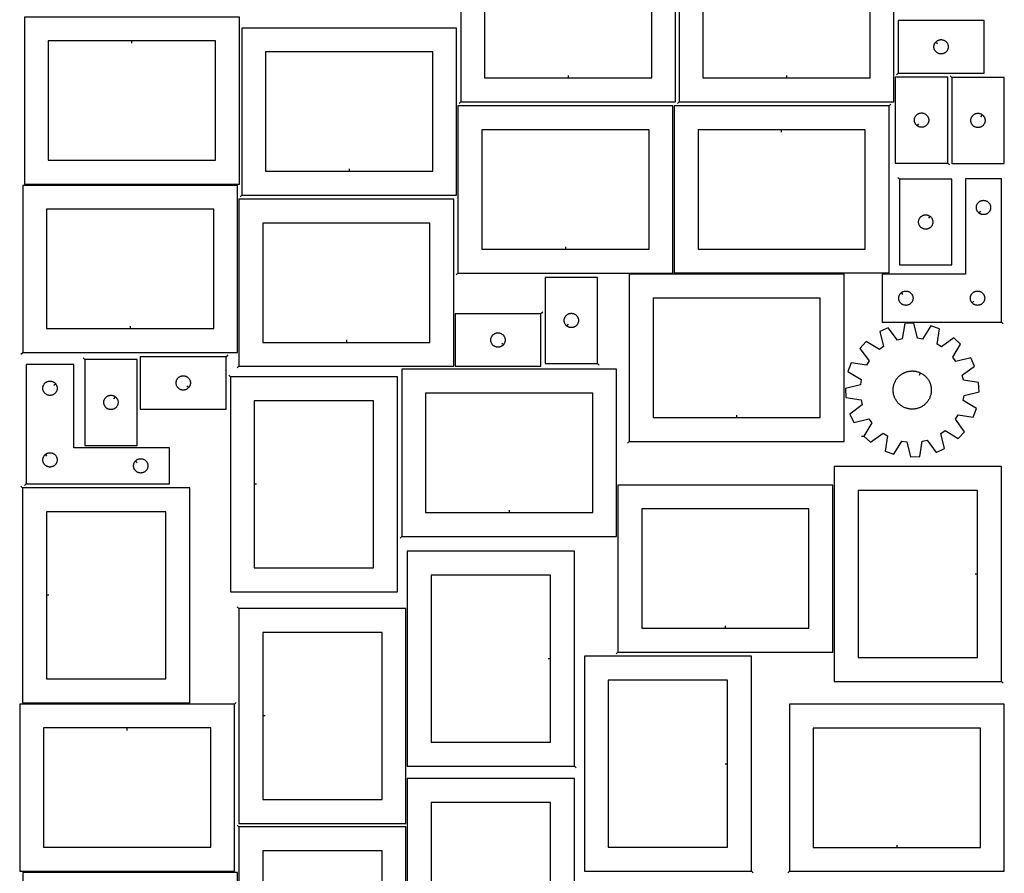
# Model space of a CAD drawing. Header units: millimetres. Extents: x 7 to 1243, y 8 to 2493.
# Tile 2 of 3: x 7 to 1243, y 862 to 1935. Entities that reach past the tile are written whole.
import ezdxf

# ---------------------------------------------------------------- set-up
doc = ezdxf.new("R2010")
doc.units = ezdxf.units.MM
doc.layers.add('CUT', color=7, linetype='CONTINUOUS', true_color=0x000000)
doc.layers.add('LEADIN', color=1, linetype='CONTINUOUS', true_color=0xff0000)

msp = doc.modelspace()

# ---------------------------------------------------------------- linework, layer by layer
at = {"layer": 'CUT'}
for points in [[(560.554596, 1831.713852), (830.554596, 1831.713852), (830.554596, 2041.713852), (560.554596, 2041.713852)], [(834.89093, 1831.713852), (1104.89093, 1831.713852), (1104.89093, 2041.713852), (834.89093, 2041.713852)], [(695.554596, 1861.713852), (800.554596, 1861.713852), (800.554596, 2011.713852), (590.554596, 2011.713852), (590.554596, 1861.713852)], [(969.89093, 1861.713852), (1074.89093, 1861.713852), (1074.89093, 2011.713852), (864.89093, 2011.713852), (864.89093, 1861.713852)], [(282.482873, 1938.186851), (12.482873, 1938.186851), (12.482873, 1728.186851), (282.482873, 1728.186851)], [(1110.04711, 1867.832093), (1218.04711, 1867.832093), (1218.04711, 1933.832093), (1110.04711, 1933.832093)], [(285.419098, 1714.44664), (555.419098, 1714.44664), (555.419098, 1924.44664), (285.419098, 1924.44664)], [(147.482873, 1908.186851), (42.482873, 1908.186851), (42.482873, 1758.186851), (252.482873, 1758.186851), (252.482873, 1908.186851)], [(1157.093741, 1906.538576), (1157.280552, 1906.766206), (1157.683149, 1907.196054), (1158.112998, 1907.598652), (1158.568257, 1907.972273), (1159.046978, 1908.31532), (1159.54711, 1908.626322), (1160.066512, 1908.903948), (1160.602959, 1909.147009), (1161.154155, 1909.354464), (1161.717739, 1909.525426), (1162.291297, 1909.659161), (1162.872375, 1909.755097), (1163.458482, 1909.812824), (1164.04711, 1909.832093), (1164.635738, 1909.812824), (1165.221846, 1909.755097), (1165.802923, 1909.659161), (1166.376482, 1909.525426), (1166.940065, 1909.354464), (1167.491261, 1909.147009), (1168.027709, 1908.903948), (1168.54711, 1908.626322), (1169.047242, 1908.31532), (1169.525963, 1907.972273), (1169.981223, 1907.598652), (1170.411071, 1907.196054), (1170.813669, 1906.766206), (1171.18729, 1906.310946), (1171.530337, 1905.832225), (1171.841339, 1905.332093), (1172.118965, 1904.812691), (1172.362026, 1904.276244), (1172.569481, 1903.725048), (1172.740443, 1903.161465), (1172.874178, 1902.587906), (1172.970114, 1902.006829), (1173.027841, 1901.420721), (1173.04711, 1900.832093), (1173.027841, 1900.243465), (1172.970114, 1899.657358), (1172.874178, 1899.07628), (1172.740443, 1898.502722), (1172.569481, 1897.939138), (1172.362026, 1897.387942), (1172.118965, 1896.851495), (1171.841339, 1896.332093), (1171.530337, 1895.831961), (1171.18729, 1895.35324), (1170.813669, 1894.897981), (1170.411071, 1894.468132), (1169.981223, 1894.065535), (1169.525963, 1893.691913), (1169.047242, 1893.348867), (1168.54711, 1893.037865), (1168.027709, 1892.760239), (1167.491261, 1892.517177), (1166.940065, 1892.309722), (1166.376482, 1892.138761), (1165.802923, 1892.005026), (1165.221846, 1891.909089), (1164.635738, 1891.851363), (1164.04711, 1891.832093), (1163.458482, 1891.851363), (1162.872375, 1891.909089), (1162.291297, 1892.005026), (1161.717739, 1892.138761), (1161.154155, 1892.309722), (1160.602959, 1892.517177), (1160.066512, 1892.760239), (1159.54711, 1893.037865), (1159.046978, 1893.348867), (1158.568257, 1893.691913), (1158.112998, 1894.065535), (1157.683149, 1894.468132), (1157.280552, 1894.897981), (1156.90693, 1895.35324), (1156.563884, 1895.831961), (1156.252882, 1896.332093), (1155.975256, 1896.851495), (1155.732195, 1897.387942), (1155.524739, 1897.939138), (1155.353778, 1898.502722), (1155.220043, 1899.07628), (1155.124107, 1899.657358), (1155.06638, 1900.243465), (1155.04711, 1900.832093), (1155.06638, 1901.420721), (1155.124107, 1902.006829), (1155.220043, 1902.587906), (1155.353778, 1903.161465), (1155.524739, 1903.725048), (1155.732195, 1904.276244), (1155.975256, 1904.812691), (1156.252882, 1905.332093), (1156.563884, 1905.832225), (1156.90693, 1906.310946)], [(420.419098, 1744.44664), (525.419098, 1744.44664), (525.419098, 1894.44664), (315.419098, 1894.44664), (315.419098, 1744.44664)], [(1172.536101, 1754.6896), (1172.536101, 1862.6896), (1106.536101, 1862.6896), (1106.536101, 1754.6896)], [(1177.389055, 1862.299353), (1177.389055, 1754.299353), (1243.389055, 1754.299353), (1243.389055, 1862.299353)], [(557.142791, 1616.50145), (827.142791, 1616.50145), (827.142791, 1826.50145), (557.142791, 1826.50145)], [(1098.707391, 1826.521446), (828.707391, 1826.521446), (828.707391, 1616.521446), (1098.707391, 1616.521446)], [(1133.829618, 1801.736231), (1133.601988, 1801.923041), (1133.17214, 1802.325639), (1132.769542, 1802.755487), (1132.395921, 1803.210747), (1132.052874, 1803.689468), (1131.741872, 1804.1896), (1131.464246, 1804.709001), (1131.221185, 1805.245449), (1131.01373, 1805.796644), (1130.842768, 1806.360228), (1130.709033, 1806.933787), (1130.613097, 1807.514864), (1130.55537, 1808.100972), (1130.536101, 1808.6896), (1130.55537, 1809.278228), (1130.613097, 1809.864335), (1130.709033, 1810.445413), (1130.842768, 1811.018971), (1131.01373, 1811.582555), (1131.221185, 1812.133751), (1131.464246, 1812.670198), (1131.741872, 1813.1896), (1132.052874, 1813.689732), (1132.395921, 1814.168453), (1132.769542, 1814.623712), (1133.17214, 1815.053561), (1133.601988, 1815.456158), (1134.057248, 1815.82978), (1134.535969, 1816.172826), (1135.036101, 1816.483828), (1135.555502, 1816.761454), (1136.09195, 1817.004515), (1136.643146, 1817.211971), (1137.206729, 1817.382932), (1137.780288, 1817.516667), (1138.361365, 1817.612603), (1138.947473, 1817.67033), (1139.536101, 1817.6896), (1140.124729, 1817.67033), (1140.710836, 1817.612603), (1141.291914, 1817.516667), (1141.865472, 1817.382932), (1142.429056, 1817.211971), (1142.980252, 1817.004515), (1143.516699, 1816.761454), (1144.036101, 1816.483828), (1144.536233, 1816.172826), (1145.014954, 1815.82978), (1145.470213, 1815.456158), (1145.900062, 1815.053561), (1146.302659, 1814.623712), (1146.676281, 1814.168453), (1147.019327, 1813.689732), (1147.330329, 1813.1896), (1147.607955, 1812.670198), (1147.851016, 1812.133751), (1148.058472, 1811.582555), (1148.229433, 1811.018971), (1148.363168, 1810.445413), (1148.459104, 1809.864335), (1148.516831, 1809.278228), (1148.536101, 1808.6896), (1148.516831, 1808.100972), (1148.459104, 1807.514864), (1148.363168, 1806.933787), (1148.229433, 1806.360228), (1148.058472, 1805.796644), (1147.851016, 1805.245449), (1147.607955, 1804.709001), (1147.330329, 1804.1896), (1147.019327, 1803.689468), (1146.676281, 1803.210747), (1146.302659, 1802.755487), (1145.900062, 1802.325639), (1145.470213, 1801.923041), (1145.014954, 1801.54942), (1144.536233, 1801.206373), (1144.036101, 1800.895371), (1143.516699, 1800.617745), (1142.980252, 1800.374684), (1142.429056, 1800.167229), (1141.865472, 1799.996267), (1141.291914, 1799.862532), (1140.710836, 1799.766596), (1140.124729, 1799.708869), (1139.536101, 1799.6896), (1138.947473, 1799.708869), (1138.361365, 1799.766596), (1137.780288, 1799.862532), (1137.206729, 1799.996267), (1136.643146, 1800.167229), (1136.09195, 1800.374684), (1135.555502, 1800.617745), (1135.036101, 1800.895371), (1134.535969, 1801.206373), (1134.057248, 1801.54942)], [(1216.095537, 1815.252722), (1216.323167, 1815.065912), (1216.753016, 1814.663314), (1217.155613, 1814.233466), (1217.529235, 1813.778206), (1217.872281, 1813.299485), (1218.183283, 1812.799353), (1218.460909, 1812.279951), (1218.70397, 1811.743504), (1218.911426, 1811.192308), (1219.082387, 1810.628725), (1219.216122, 1810.055166), (1219.312058, 1809.474089), (1219.369785, 1808.887981), (1219.389055, 1808.299353), (1219.369785, 1807.710725), (1219.312058, 1807.124618), (1219.216122, 1806.54354), (1219.082387, 1805.969982), (1218.911426, 1805.406398), (1218.70397, 1804.855202), (1218.460909, 1804.318755), (1218.183283, 1803.799353), (1217.872281, 1803.299221), (1217.529235, 1802.8205), (1217.155613, 1802.365241), (1216.753016, 1801.935392), (1216.323167, 1801.532795), (1215.867908, 1801.159173), (1215.389187, 1800.816127), (1214.889055, 1800.505125), (1214.369653, 1800.227499), (1213.833206, 1799.984437), (1213.28201, 1799.776982), (1212.718426, 1799.606021), (1212.144868, 1799.472286), (1211.56379, 1799.37635), (1210.977683, 1799.318623), (1210.389055, 1799.299353), (1209.800426, 1799.318623), (1209.214319, 1799.37635), (1208.633242, 1799.472286), (1208.059683, 1799.606021), (1207.496099, 1799.776982), (1206.944904, 1799.984437), (1206.408456, 1800.227499), (1205.889055, 1800.505125), (1205.388923, 1800.816127), (1204.910202, 1801.159173), (1204.454942, 1801.532795), (1204.025094, 1801.935392), (1203.622496, 1802.365241), (1203.248875, 1802.8205), (1202.905828, 1803.299221), (1202.594826, 1803.799353), (1202.3172, 1804.318755), (1202.074139, 1804.855202), (1201.866683, 1805.406398), (1201.695722, 1805.969982), (1201.561987, 1806.54354), (1201.466051, 1807.124618), (1201.408324, 1807.710725), (1201.389055, 1808.299353), (1201.408324, 1808.887981), (1201.466051, 1809.474089), (1201.561987, 1810.055166), (1201.695722, 1810.628725), (1201.866683, 1811.192308), (1202.074139, 1811.743504), (1202.3172, 1812.279951), (1202.594826, 1812.799353), (1202.905828, 1813.299485), (1203.248875, 1813.778206), (1203.622496, 1814.233466), (1204.025094, 1814.663314), (1204.454942, 1815.065912), (1204.910202, 1815.439533), (1205.388923, 1815.78258), (1205.889055, 1816.093582), (1206.408456, 1816.371208), (1206.944904, 1816.614269), (1207.496099, 1816.821724), (1208.059683, 1816.992686), (1208.633242, 1817.126421), (1209.214319, 1817.222357), (1209.800426, 1817.280084), (1210.389055, 1817.299353), (1210.977683, 1817.280084), (1211.56379, 1817.222357), (1212.144868, 1817.126421), (1212.718426, 1816.992686), (1213.28201, 1816.821724), (1213.833206, 1816.614269), (1214.369653, 1816.371208), (1214.889055, 1816.093582), (1215.389187, 1815.78258), (1215.867908, 1815.439533)], [(692.142791, 1646.50145), (797.142791, 1646.50145), (797.142791, 1796.50145), (587.142791, 1796.50145), (587.142791, 1646.50145)], [(963.707391, 1796.521446), (858.707391, 1796.521446), (858.707391, 1646.521446), (1068.707391, 1646.521446), (1068.707391, 1796.521446)], [(1239.849871, 1554.863306), (1239.849871, 1734.863306), (1194.849871, 1734.863306), (1194.849871, 1614.863306), (1089.849871, 1614.863306), (1089.849871, 1554.863306)], [(1111.742135, 1734.592078), (1111.742135, 1626.592078), (1177.742135, 1626.592078), (1177.742135, 1734.592078)], [(10.276214, 1516.656723), (280.276214, 1516.656723), (280.276214, 1726.656723), (10.276214, 1726.656723)], [(281.885589, 1499.305771), (551.885589, 1499.305771), (551.885589, 1709.305771), (281.885589, 1709.305771)], [(1211.643388, 1691.909937), (1211.415759, 1692.096747), (1210.98591, 1692.499345), (1210.583313, 1692.929193), (1210.209691, 1693.384453), (1209.866644, 1693.863174), (1209.555642, 1694.363306), (1209.278016, 1694.882708), (1209.034955, 1695.419155), (1208.8275, 1695.970351), (1208.656539, 1696.533934), (1208.522803, 1697.107493), (1208.426867, 1697.68857), (1208.369141, 1698.274678), (1208.349871, 1698.863306), (1208.369141, 1699.451934), (1208.426867, 1700.038041), (1208.522803, 1700.619119), (1208.656539, 1701.192677), (1208.8275, 1701.756261), (1209.034955, 1702.307457), (1209.278016, 1702.843904), (1209.555642, 1703.363306), (1209.866644, 1703.863438), (1210.209691, 1704.342159), (1210.583313, 1704.797418), (1210.98591, 1705.227267), (1211.415759, 1705.629864), (1211.871018, 1706.003486), (1212.349739, 1706.346532), (1212.849871, 1706.657534), (1213.369273, 1706.93516), (1213.90572, 1707.178222), (1214.456916, 1707.385677), (1215.0205, 1707.556638), (1215.594058, 1707.690373), (1216.175135, 1707.786309), (1216.761243, 1707.844036), (1217.349871, 1707.863306), (1217.938499, 1707.844036), (1218.524607, 1707.786309), (1219.105684, 1707.690373), (1219.679242, 1707.556638), (1220.242826, 1707.385677), (1220.794022, 1707.178222), (1221.330469, 1706.93516), (1221.849871, 1706.657534), (1222.350003, 1706.346532), (1222.828724, 1706.003486), (1223.283983, 1705.629864), (1223.713832, 1705.227267), (1224.116429, 1704.797418), (1224.490051, 1704.342159), (1224.833097, 1703.863438), (1225.1441, 1703.363306), (1225.421726, 1702.843904), (1225.664787, 1702.307457), (1225.872242, 1701.756261), (1226.043203, 1701.192677), (1226.176939, 1700.619119), (1226.272875, 1700.038041), (1226.330601, 1699.451934), (1226.349871, 1698.863306), (1226.330601, 1698.274678), (1226.272875, 1697.68857), (1226.176939, 1697.107493), (1226.043203, 1696.533934), (1225.872242, 1695.970351), (1225.664787, 1695.419155), (1225.421726, 1694.882708), (1225.1441, 1694.363306), (1224.833097, 1693.863174), (1224.490051, 1693.384453), (1224.116429, 1692.929193), (1223.713832, 1692.499345), (1223.283983, 1692.096747), (1222.828724, 1691.723126), (1222.350003, 1691.380079), (1221.849871, 1691.069077), (1221.330469, 1690.791451), (1220.794022, 1690.54839), (1220.242826, 1690.340935), (1219.679242, 1690.169973), (1219.105684, 1690.036238), (1218.524607, 1689.940302), (1217.938499, 1689.882575), (1217.349871, 1689.863306), (1216.761243, 1689.882575), (1216.175135, 1689.940302), (1215.594058, 1690.036238), (1215.0205, 1690.169973), (1214.456916, 1690.340935), (1213.90572, 1690.54839), (1213.369273, 1690.791451), (1212.849871, 1691.069077), (1212.349739, 1691.380079), (1211.871018, 1691.723126)], [(145.276214, 1546.656723), (250.276214, 1546.656723), (250.276214, 1696.656723), (40.276214, 1696.656723), (40.276214, 1546.656723)], [(1150.448618, 1687.545447), (1150.676248, 1687.358636), (1151.106096, 1686.956039), (1151.508694, 1686.52619), (1151.882315, 1686.070931), (1152.225362, 1685.59221), (1152.536364, 1685.092078), (1152.81399, 1684.572676), (1153.057051, 1684.036229), (1153.264507, 1683.485033), (1153.435468, 1682.921449), (1153.569203, 1682.347891), (1153.665139, 1681.766814), (1153.722866, 1681.180706), (1153.742135, 1680.592078), (1153.722866, 1680.00345), (1153.665139, 1679.417342), (1153.569203, 1678.836265), (1153.435468, 1678.262706), (1153.264507, 1677.699123), (1153.057051, 1677.147927), (1152.81399, 1676.61148), (1152.536364, 1676.092078), (1152.225362, 1675.591946), (1151.882315, 1675.113225), (1151.508694, 1674.657966), (1151.106096, 1674.228117), (1150.676248, 1673.82552), (1150.220988, 1673.451898), (1149.742268, 1673.108851), (1149.242135, 1672.797849), (1148.722734, 1672.520223), (1148.186286, 1672.277162), (1147.635091, 1672.069707), (1147.071507, 1671.898745), (1146.497948, 1671.76501), (1145.916871, 1671.669074), (1145.330764, 1671.611348), (1144.742135, 1671.592078), (1144.153507, 1671.611348), (1143.5674, 1671.669074), (1142.986323, 1671.76501), (1142.412764, 1671.898745), (1141.84918, 1672.069707), (1141.297985, 1672.277162), (1140.761537, 1672.520223), (1140.242135, 1672.797849), (1139.742003, 1673.108851), (1139.263283, 1673.451898), (1138.808023, 1673.82552), (1138.378174, 1674.228117), (1137.975577, 1674.657966), (1137.601955, 1675.113225), (1137.258909, 1675.591946), (1136.947907, 1676.092078), (1136.670281, 1676.61148), (1136.42722, 1677.147927), (1136.219764, 1677.699123), (1136.048803, 1678.262706), (1135.915068, 1678.836265), (1135.819132, 1679.417342), (1135.761405, 1680.00345), (1135.742135, 1680.592078), (1135.761405, 1681.180706), (1135.819132, 1681.766814), (1135.915068, 1682.347891), (1136.048803, 1682.921449), (1136.219764, 1683.485033), (1136.42722, 1684.036229), (1136.670281, 1684.572676), (1136.947907, 1685.092078), (1137.258909, 1685.59221), (1137.601955, 1686.070931), (1137.975577, 1686.52619), (1138.378174, 1686.956039), (1138.808023, 1687.358636), (1139.263283, 1687.732258), (1139.742003, 1688.075304), (1140.242135, 1688.386307), (1140.761537, 1688.663933), (1141.297985, 1688.906994), (1141.84918, 1689.114449), (1142.412764, 1689.28541), (1142.986323, 1689.419145), (1143.5674, 1689.515082), (1144.153507, 1689.572808), (1144.742135, 1689.592078), (1145.330764, 1689.572808), (1145.916871, 1689.515082), (1146.497948, 1689.419145), (1147.071507, 1689.28541), (1147.635091, 1689.114449), (1148.186286, 1688.906994), (1148.722734, 1688.663933), (1149.242135, 1688.386307), (1149.742268, 1688.075304), (1150.220988, 1687.732258)], [(416.885589, 1529.305771), (521.885589, 1529.305771), (521.885589, 1679.305771), (311.885589, 1679.305771), (311.885589, 1529.305771)], [(732.567259, 1502.895288), (732.567259, 1610.895288), (666.567259, 1610.895288), (666.567259, 1502.895288)], [(772.224609, 1404.930649), (1042.224609, 1404.930649), (1042.224609, 1614.930649), (772.224609, 1614.930649)], [(907.224609, 1434.930649), (1012.224609, 1434.930649), (1012.224609, 1584.930649), (802.224609, 1584.930649), (802.224609, 1434.930649)], [(1114.143388, 1591.816675), (1114.371018, 1592.003486), (1114.849739, 1592.346532), (1115.349871, 1592.657534), (1115.869273, 1592.93516), (1116.40572, 1593.178222), (1116.956916, 1593.385677), (1117.5205, 1593.556638), (1118.094058, 1593.690373), (1118.675135, 1593.786309), (1119.261243, 1593.844036), (1119.849871, 1593.863306), (1120.438499, 1593.844036), (1121.024607, 1593.786309), (1121.605684, 1593.690373), (1122.179242, 1593.556638), (1122.742826, 1593.385677), (1123.294022, 1593.178222), (1123.830469, 1592.93516), (1124.349871, 1592.657534), (1124.850003, 1592.346532), (1125.328724, 1592.003486), (1125.783983, 1591.629864), (1126.213832, 1591.227267), (1126.616429, 1590.797418), (1126.990051, 1590.342159), (1127.333097, 1589.863438), (1127.6441, 1589.363306), (1127.921726, 1588.843904), (1128.164787, 1588.307457), (1128.372242, 1587.756261), (1128.543203, 1587.192677), (1128.676939, 1586.619119), (1128.772875, 1586.038041), (1128.830601, 1585.451934), (1128.849871, 1584.863306), (1128.830601, 1584.274678), (1128.772875, 1583.68857), (1128.676939, 1583.107493), (1128.543203, 1582.533934), (1128.372242, 1581.970351), (1128.164787, 1581.419155), (1127.921726, 1580.882708), (1127.6441, 1580.363306), (1127.333097, 1579.863174), (1126.990051, 1579.384453), (1126.616429, 1578.929193), (1126.213832, 1578.499345), (1125.783983, 1578.096747), (1125.328724, 1577.723126), (1124.850003, 1577.380079), (1124.349871, 1577.069077), (1123.830469, 1576.791451), (1123.294022, 1576.54839), (1122.742826, 1576.340935), (1122.179242, 1576.169973), (1121.605684, 1576.036238), (1121.024607, 1575.940302), (1120.438499, 1575.882575), (1119.849871, 1575.863306), (1119.261243, 1575.882575), (1118.675135, 1575.940302), (1118.094058, 1576.036238), (1117.5205, 1576.169973), (1116.956916, 1576.340935), (1116.40572, 1576.54839), (1115.869273, 1576.791451), (1115.349871, 1577.069077), (1114.849739, 1577.380079), (1114.371018, 1577.723126), (1113.915759, 1578.096747), (1113.48591, 1578.499345), (1113.083313, 1578.929193), (1112.709691, 1579.384453), (1112.366644, 1579.863174), (1112.055642, 1580.363306), (1111.778016, 1580.882708), (1111.534955, 1581.419155), (1111.3275, 1581.970351), (1111.156539, 1582.533934), (1111.022803, 1583.107493), (1110.926867, 1583.68857), (1110.869141, 1584.274678), (1110.849871, 1584.863306), (1110.869141, 1585.451934), (1110.926867, 1586.038041), (1111.022803, 1586.619119), (1111.156539, 1587.192677), (1111.3275, 1587.756261), (1111.534955, 1588.307457), (1111.778016, 1588.843904), (1112.055642, 1589.363306), (1112.366644, 1589.863438), (1112.709691, 1590.342159), (1113.083313, 1590.797418), (1113.48591, 1591.227267), (1113.915759, 1591.629864)], [(1202.896502, 1579.156823), (1202.709691, 1579.384453), (1202.366644, 1579.863174), (1202.055642, 1580.363306), (1201.778016, 1580.882708), (1201.534955, 1581.419155), (1201.3275, 1581.970351), (1201.156539, 1582.533934), (1201.022803, 1583.107493), (1200.926867, 1583.68857), (1200.869141, 1584.274678), (1200.849871, 1584.863306), (1200.869141, 1585.451934), (1200.926867, 1586.038041), (1201.022803, 1586.619119), (1201.156539, 1587.192677), (1201.3275, 1587.756261), (1201.534955, 1588.307457), (1201.778016, 1588.843904), (1202.055642, 1589.363306), (1202.366644, 1589.863438), (1202.709691, 1590.342159), (1203.083313, 1590.797418), (1203.48591, 1591.227267), (1203.915759, 1591.629864), (1204.371018, 1592.003486), (1204.849739, 1592.346532), (1205.349871, 1592.657534), (1205.869273, 1592.93516), (1206.40572, 1593.178222), (1206.956916, 1593.385677), (1207.5205, 1593.556638), (1208.094058, 1593.690373), (1208.675135, 1593.786309), (1209.261243, 1593.844036), (1209.849871, 1593.863306), (1210.438499, 1593.844036), (1211.024607, 1593.786309), (1211.605684, 1593.690373), (1212.179242, 1593.556638), (1212.742826, 1593.385677), (1213.294022, 1593.178222), (1213.830469, 1592.93516), (1214.349871, 1592.657534), (1214.850003, 1592.346532), (1215.328724, 1592.003486), (1215.783983, 1591.629864), (1216.213832, 1591.227267), (1216.616429, 1590.797418), (1216.990051, 1590.342159), (1217.333097, 1589.863438), (1217.6441, 1589.363306), (1217.921726, 1588.843904), (1218.164787, 1588.307457), (1218.372242, 1587.756261), (1218.543203, 1587.192677), (1218.676939, 1586.619119), (1218.772875, 1586.038041), (1218.830601, 1585.451934), (1218.849871, 1584.863306), (1218.830601, 1584.274678), (1218.772875, 1583.68857), (1218.676939, 1583.107493), (1218.543203, 1582.533934), (1218.372242, 1581.970351), (1218.164787, 1581.419155), (1217.921726, 1580.882708), (1217.6441, 1580.363306), (1217.333097, 1579.863174), (1216.990051, 1579.384453), (1216.616429, 1578.929193), (1216.213832, 1578.499345), (1215.783983, 1578.096747), (1215.328724, 1577.723126), (1214.850003, 1577.380079), (1214.349871, 1577.069077), (1213.830469, 1576.791451), (1213.294022, 1576.54839), (1212.742826, 1576.340935), (1212.179242, 1576.169973), (1211.605684, 1576.036238), (1211.024607, 1575.940302), (1210.438499, 1575.882575), (1209.849871, 1575.863306), (1209.261243, 1575.882575), (1208.675135, 1575.940302), (1208.094058, 1576.036238), (1207.5205, 1576.169973), (1206.956916, 1576.340935), (1206.40572, 1576.54839), (1205.869273, 1576.791451), (1205.349871, 1577.069077), (1204.849739, 1577.380079), (1204.371018, 1577.723126), (1203.915759, 1578.096747), (1203.48591, 1578.499345), (1203.083313, 1578.929193)], [(661.424901, 1565.273808), (553.424901, 1565.273808), (553.424901, 1499.273808), (661.424901, 1499.273808)], [(693.860777, 1549.941919), (693.633147, 1550.12873), (693.203298, 1550.531327), (692.800701, 1550.961176), (692.427079, 1551.416435), (692.084033, 1551.895156), (691.773031, 1552.395288), (691.495404, 1552.91469), (691.252343, 1553.451137), (691.044888, 1554.002333), (690.873927, 1554.565917), (690.740192, 1555.139475), (690.644255, 1555.720552), (690.586529, 1556.30666), (690.567259, 1556.895288), (690.586529, 1557.483916), (690.644255, 1558.070024), (690.740192, 1558.651101), (690.873927, 1559.22466), (691.044888, 1559.788243), (691.252343, 1560.339439), (691.495404, 1560.875886), (691.773031, 1561.395288), (692.084033, 1561.89542), (692.427079, 1562.374141), (692.800701, 1562.8294), (693.203298, 1563.259249), (693.633147, 1563.661846), (694.088406, 1564.035468), (694.567127, 1564.378515), (695.067259, 1564.689517), (695.586661, 1564.967143), (696.123108, 1565.210204), (696.674304, 1565.417659), (697.237888, 1565.588621), (697.811446, 1565.722356), (698.392523, 1565.818292), (698.978631, 1565.876018), (699.567259, 1565.895288), (700.155887, 1565.876018), (700.741995, 1565.818292), (701.323072, 1565.722356), (701.896631, 1565.588621), (702.460214, 1565.417659), (703.01141, 1565.210204), (703.547857, 1564.967143), (704.067259, 1564.689517), (704.567391, 1564.378515), (705.046112, 1564.035468), (705.501371, 1563.661846), (705.93122, 1563.259249), (706.333817, 1562.8294), (706.707439, 1562.374141), (707.050486, 1561.89542), (707.361488, 1561.395288), (707.639114, 1560.875886), (707.882175, 1560.339439), (708.08963, 1559.788243), (708.260592, 1559.22466), (708.394327, 1558.651101), (708.490263, 1558.070024), (708.547989, 1557.483916), (708.567259, 1556.895288), (708.547989, 1556.30666), (708.490263, 1555.720552), (708.394327, 1555.139475), (708.260592, 1554.565917), (708.08963, 1554.002333), (707.882175, 1553.451137), (707.639114, 1552.91469), (707.361488, 1552.395288), (707.050486, 1551.895156), (706.707439, 1551.416435), (706.333817, 1550.961176), (705.93122, 1550.531327), (705.501371, 1550.12873), (705.046112, 1549.755108), (704.567391, 1549.412062), (704.067259, 1549.10106), (703.547857, 1548.823433), (703.01141, 1548.580372), (702.460214, 1548.372917), (701.896631, 1548.201956), (701.323072, 1548.068221), (700.741995, 1547.972284), (700.155887, 1547.914558), (699.567259, 1547.895288), (698.978631, 1547.914558), (698.392523, 1547.972284), (697.811446, 1548.068221), (697.237888, 1548.201956), (696.674304, 1548.372917), (696.123108, 1548.580372), (695.586661, 1548.823433), (695.067259, 1549.10106), (694.567127, 1549.412062), (694.088406, 1549.755108)], [(1066.923007, 1411.472965), (1075.429099, 1403.6799), (1091.093487, 1415.084696), (1096.590707, 1411.749542), (1093.710803, 1392.588421), (1104.551684, 1388.643708), (1114.659265, 1405.174867), (1121.014342, 1404.197281), (1125.686301, 1385.392622), (1137.211546, 1385.896808), (1140.223532, 1405.037612), (1146.468964, 1406.566423), (1157.981523, 1390.981064), (1168.436517, 1395.857392), (1163.894361, 1414.693826), (1169.079337, 1418.496287), (1185.679813, 1408.502958), (1193.472878, 1417.009051), (1182.068082, 1432.673438), (1185.403236, 1438.170659), (1204.564358, 1435.290754), (1208.50907, 1446.131636), (1191.977911, 1456.239216), (1192.955497, 1462.594294), (1211.760156, 1467.266253), (1211.25597, 1478.791498), (1192.115166, 1481.803484), (1190.586355, 1488.048916), (1206.171714, 1499.561475), (1201.295386, 1510.016468), (1182.458952, 1505.474312), (1178.656491, 1510.659289), (1188.64982, 1527.259765), (1180.143728, 1535.05283), (1164.47934, 1523.648034), (1158.982119, 1526.983188), (1161.862024, 1546.144309), (1151.021143, 1550.089022), (1140.913562, 1533.557863), (1134.558484, 1534.535449), (1129.886525, 1553.340108), (1118.361281, 1552.835922), (1115.349295, 1533.695118), (1109.103862, 1532.166307), (1097.591304, 1547.751666), (1087.13631, 1542.875338), (1091.678466, 1524.038904), (1086.49349, 1520.236443), (1069.893014, 1530.229772), (1062.099949, 1521.723679), (1073.504745, 1506.059292), (1070.16959, 1500.562071), (1051.008469, 1503.441976), (1047.063756, 1492.601094), (1063.594916, 1482.493514), (1062.61733, 1476.138436), (1043.81267, 1471.466477), (1044.316857, 1459.941232), (1063.45766, 1456.929246), (1064.986471, 1450.683814), (1049.401113, 1439.171255), (1054.27744, 1428.716261), (1073.113874, 1433.258418), (1076.916335, 1428.073441)], [(614.37827, 1526.567325), (614.191459, 1526.339695), (613.788862, 1525.909847), (613.359013, 1525.507249), (612.903754, 1525.133628), (612.425033, 1524.790581), (611.924901, 1524.479579), (611.405499, 1524.201953), (610.869052, 1523.958892), (610.317856, 1523.751437), (609.754272, 1523.580475), (609.180714, 1523.44674), (608.599637, 1523.350804), (608.013529, 1523.293077), (607.424901, 1523.273808), (606.836273, 1523.293077), (606.250165, 1523.350804), (605.669088, 1523.44674), (605.095529, 1523.580475), (604.531946, 1523.751437), (603.98075, 1523.958892), (603.444303, 1524.201953), (602.924901, 1524.479579), (602.424769, 1524.790581), (601.946048, 1525.133628), (601.490788, 1525.507249), (601.06094, 1525.909847), (600.658343, 1526.339695), (600.284721, 1526.794955), (599.941674, 1527.273676), (599.630672, 1527.773808), (599.353046, 1528.293209), (599.109985, 1528.829657), (598.90253, 1529.380852), (598.731568, 1529.944436), (598.597833, 1530.517995), (598.501897, 1531.099072), (598.444171, 1531.68518), (598.424901, 1532.273808), (598.444171, 1532.862436), (598.501897, 1533.448543), (598.597833, 1534.029621), (598.731568, 1534.603179), (598.90253, 1535.166763), (599.109985, 1535.717959), (599.353046, 1536.254406), (599.630672, 1536.773808), (599.941674, 1537.27394), (600.284721, 1537.752661), (600.658343, 1538.20792), (601.06094, 1538.637769), (601.490788, 1539.040366), (601.946048, 1539.413988), (602.424769, 1539.757034), (602.924901, 1540.068036), (603.444303, 1540.345662), (603.98075, 1540.588723), (604.531946, 1540.796179), (605.095529, 1540.96714), (605.669088, 1541.100875), (606.250165, 1541.196811), (606.836273, 1541.254538), (607.424901, 1541.273808), (608.013529, 1541.254538), (608.599637, 1541.196811), (609.180714, 1541.100875), (609.754272, 1540.96714), (610.317856, 1540.796179), (610.869052, 1540.588723), (611.405499, 1540.345662), (611.924901, 1540.068036), (612.425033, 1539.757034), (612.903754, 1539.413988), (613.359013, 1539.040366), (613.788862, 1538.637769), (614.191459, 1538.20792), (614.565081, 1537.752661), (614.908127, 1537.27394), (615.219129, 1536.773808), (615.496756, 1536.254406), (615.739817, 1535.717959), (615.947272, 1535.166763), (616.118233, 1534.603179), (616.251968, 1534.029621), (616.347905, 1533.448543), (616.405631, 1532.862436), (616.424901, 1532.273808), (616.405631, 1531.68518), (616.347905, 1531.099072), (616.251968, 1530.517995), (616.118233, 1529.944436), (615.947272, 1529.380852), (615.739817, 1528.829657), (615.496756, 1528.293209), (615.219129, 1527.773808), (614.908127, 1527.273676), (614.565081, 1526.794955)], [(266.015843, 1511.353153), (158.015843, 1511.353153), (158.015843, 1445.353153), (266.015843, 1445.353153)], [(14.575889, 1351.6246), (194.575889, 1351.6246), (194.575889, 1396.6246), (74.575889, 1396.6246), (74.575889, 1501.6246), (14.575889, 1501.6246)], [(88.175531, 1507.878943), (88.175531, 1399.878943), (154.175531, 1399.878943), (154.175531, 1507.878943)], [(218.969212, 1472.646671), (218.782401, 1472.419041), (218.379804, 1471.989192), (217.949956, 1471.586595), (217.494696, 1471.212973), (217.015975, 1470.869927), (216.515843, 1470.558925), (215.996441, 1470.281299), (215.459994, 1470.038238), (214.908798, 1469.830782), (214.345215, 1469.659821), (213.771656, 1469.526086), (213.190579, 1469.43015), (212.604471, 1469.372423), (212.015843, 1469.353153), (211.427215, 1469.372423), (210.841107, 1469.43015), (210.26003, 1469.526086), (209.686472, 1469.659821), (209.122888, 1469.830782), (208.571692, 1470.038238), (208.035245, 1470.281299), (207.515843, 1470.558925), (207.015711, 1470.869927), (206.53699, 1471.212973), (206.081731, 1471.586595), (205.651882, 1471.989192), (205.249285, 1472.419041), (204.875663, 1472.874301), (204.532617, 1473.353021), (204.221615, 1473.853153), (203.943989, 1474.372555), (203.700927, 1474.909002), (203.493472, 1475.460198), (203.322511, 1476.023782), (203.188776, 1476.59734), (203.092839, 1477.178418), (203.035113, 1477.764525), (203.015843, 1478.353153), (203.035113, 1478.941782), (203.092839, 1479.527889), (203.188776, 1480.108966), (203.322511, 1480.682525), (203.493472, 1481.246109), (203.700927, 1481.797304), (203.943989, 1482.333752), (204.221615, 1482.853153), (204.532617, 1483.353285), (204.875663, 1483.832006), (205.249285, 1484.287266), (205.651882, 1484.717114), (206.081731, 1485.119712), (206.53699, 1485.493333), (207.015711, 1485.83638), (207.515843, 1486.147382), (208.035245, 1486.425008), (208.571692, 1486.668069), (209.122888, 1486.875525), (209.686472, 1487.046486), (210.26003, 1487.180221), (210.841107, 1487.276157), (211.427215, 1487.333884), (212.015843, 1487.353153), (212.604471, 1487.333884), (213.190579, 1487.276157), (213.771656, 1487.180221), (214.345215, 1487.046486), (214.908798, 1486.875525), (215.459994, 1486.668069), (215.996441, 1486.425008), (216.515843, 1486.147382), (217.015975, 1485.83638), (217.494696, 1485.493333), (217.949956, 1485.119712), (218.379804, 1484.717114), (218.782401, 1484.287266), (219.156023, 1483.832006), (219.49907, 1483.353285), (219.810072, 1482.853153), (220.087698, 1482.333752), (220.330759, 1481.797304), (220.538214, 1481.246109), (220.709176, 1480.682525), (220.842911, 1480.108966), (220.938847, 1479.527889), (220.996574, 1478.941782), (221.015843, 1478.353153), (220.996574, 1477.764525), (220.938847, 1477.178418), (220.842911, 1476.59734), (220.709176, 1476.023782), (220.538214, 1475.460198), (220.330759, 1474.909002), (220.087698, 1474.372555), (219.810072, 1473.853153), (219.49907, 1473.353021), (219.156023, 1472.874301)], [(271.181124, 1485.891258), (271.181124, 1215.891258), (481.181124, 1215.891258), (481.181124, 1485.891258)], [(486.423065, 1285.52269), (756.423065, 1285.52269), (756.423065, 1495.52269), (486.423065, 1495.52269)], [(1138.34086, 1490.915471), (1138.780522, 1490.700131), (1139.641547, 1490.233943), (1140.48284, 1489.733023), (1141.303001, 1489.198204), (1142.100665, 1488.630378), (1142.874505, 1488.030488), (1143.623232, 1487.399534), (1144.3456, 1486.738565), (1145.040407, 1486.048682), (1145.706496, 1485.331033), (1146.342759, 1484.586813), (1146.948137, 1483.817259), (1147.521622, 1483.023654), (1148.06226, 1482.207317), (1148.569151, 1481.369607), (1149.041451, 1480.51192), (1149.478374, 1479.635681), (1149.879192, 1478.742351), (1150.24324, 1477.833415), (1150.56991, 1476.910387), (1150.85866, 1475.974802), (1151.109008, 1475.028218), (1151.320538, 1474.07221), (1151.492897, 1473.108371), (1151.6258, 1472.138302), (1151.719024, 1471.163621), (1151.772415, 1470.185948), (1151.785884, 1469.206911), (1151.759407, 1468.228139), (1151.69303, 1467.251262), (1151.586863, 1466.277905), (1151.441082, 1465.309688), (1151.255931, 1464.348224), (1151.031717, 1463.395111), (1150.768813, 1462.451937), (1150.467657, 1461.520272), (1150.128751, 1460.601666), (1149.752658, 1459.697647), (1149.340004, 1458.809722), (1148.891477, 1457.939366), (1148.407822, 1457.08803), (1147.889845, 1456.25713), (1147.338408, 1455.448049), (1146.754428, 1454.662134), (1146.138878, 1453.900692), (1145.492782, 1453.164992), (1144.817216, 1452.456257), (1144.113303, 1451.775667), (1143.382216, 1451.124355), (1142.625172, 1450.503405), (1141.84343, 1449.913851), (1141.038291, 1449.356674), (1140.211095, 1448.8328), (1139.363221, 1448.343103), (1138.496077, 1447.888397), (1137.611109, 1447.469439), (1136.709788, 1447.086926), (1135.793615, 1446.741496), (1134.864115, 1446.433722), (1133.922835, 1446.164117), (1132.971341, 1445.93313), (1132.011218, 1445.741145), (1131.044063, 1445.588482), (1130.071485, 1445.475395), (1129.095105, 1445.402072), (1128.116546, 1445.368636), (1127.137438, 1445.375141), (1126.15941, 1445.421577), (1125.18409, 1445.507867), (1124.213101, 1445.633867), (1123.24806, 1445.799368), (1122.290572, 1446.004093), (1121.342232, 1446.247703), (1120.404617, 1446.529792), (1119.479289, 1446.849889), (1118.567787, 1447.207463), (1117.671628, 1447.601919), (1116.792305, 1448.032599), (1115.93128, 1448.498787), (1115.089987, 1448.999707), (1114.269826, 1449.534526), (1113.472161, 1450.102352), (1112.698322, 1450.702242), (1111.949595, 1451.333196), (1111.227227, 1451.994165), (1110.53242, 1452.684048), (1109.866331, 1453.401697), (1109.230067, 1454.145917), (1108.62469, 1454.915471), (1108.051204, 1455.709076), (1107.510567, 1456.525413), (1107.003676, 1457.363123), (1106.531376, 1458.22081), (1106.094453, 1459.097049), (1105.693634, 1459.990379), (1105.329587, 1460.899315), (1105.002916, 1461.822343), (1104.714167, 1462.757928), (1104.463819, 1463.704512), (1104.252289, 1464.66052), (1104.079929, 1465.624359), (1103.947026, 1466.594427), (1103.853802, 1467.569109), (1103.800411, 1468.546782), (1103.786943, 1469.525819), (1103.813419, 1470.504591), (1103.879796, 1471.481468), (1103.985963, 1472.454825), (1104.131744, 1473.423042), (1104.316896, 1474.384506), (1104.54111, 1475.337619), (1104.804014, 1476.280792), (1105.105169, 1477.212458), (1105.444076, 1478.131064), (1105.820169, 1479.035083), (1106.232822, 1479.923008), (1106.68135, 1480.793364), (1107.165005, 1481.6447), (1107.682982, 1482.4756), (1108.234419, 1483.284681), (1108.818399, 1484.070596), (1109.433948, 1484.832038), (1110.080044, 1485.567738), (1110.755611, 1486.276473), (1111.459523, 1486.957063), (1112.19061, 1487.608375), (1112.947655, 1488.229325), (1113.729397, 1488.818879), (1114.534536, 1489.376056), (1115.361731, 1489.89993), (1116.209606, 1490.389627), (1117.076749, 1490.844333), (1117.961718, 1491.263291), (1118.863039, 1491.645804), (1119.779211, 1491.991234), (1120.708711, 1492.299008), (1121.649992, 1492.568613), (1122.601485, 1492.7996), (1123.561609, 1492.991585), (1124.528764, 1493.144248), (1125.501341, 1493.257335), (1126.477722, 1493.330658), (1127.45628, 1493.364094), (1128.435389, 1493.357589), (1129.413417, 1493.311153), (1130.388737, 1493.224863), (1131.359725, 1493.098863), (1132.324767, 1492.933362), (1133.282254, 1492.728637), (1134.230595, 1492.485027), (1135.168209, 1492.202938), (1136.093538, 1491.882841), (1137.00504, 1491.525267), (1137.901198, 1491.130811)], [(51.529258, 1477.331083), (51.716069, 1477.103453), (52.059115, 1476.624732), (52.370117, 1476.1246), (52.647743, 1475.605199), (52.890804, 1475.068751), (53.09826, 1474.517555), (53.269221, 1473.953972), (53.402956, 1473.380413), (53.498892, 1472.799336), (53.556619, 1472.213228), (53.575889, 1471.6246), (53.556619, 1471.035972), (53.498892, 1470.449865), (53.402956, 1469.868787), (53.269221, 1469.295229), (53.09826, 1468.731645), (52.890804, 1468.180449), (52.647743, 1467.644002), (52.370117, 1467.1246), (52.059115, 1466.624468), (51.716069, 1466.145747), (51.342447, 1465.690488), (50.93985, 1465.260639), (50.510001, 1464.858042), (50.054742, 1464.48442), (49.576021, 1464.141374), (49.075889, 1463.830372), (48.556487, 1463.552746), (48.02004, 1463.309685), (47.468844, 1463.102229), (46.90526, 1462.931268), (46.331702, 1462.797533), (45.750624, 1462.701597), (45.164517, 1462.64387), (44.575889, 1462.6246), (43.98726, 1462.64387), (43.401153, 1462.701597), (42.820076, 1462.797533), (42.246517, 1462.931268), (41.682933, 1463.102229), (41.131738, 1463.309685), (40.59529, 1463.552746), (40.075889, 1463.830372), (39.575757, 1464.141374), (39.097036, 1464.48442), (38.641776, 1464.858042), (38.211928, 1465.260639), (37.80933, 1465.690488), (37.435709, 1466.145747), (37.092662, 1466.624468), (36.78166, 1467.1246), (36.504034, 1467.644002), (36.260973, 1468.180449), (36.053517, 1468.731645), (35.882556, 1469.295229), (35.748821, 1469.868787), (35.652885, 1470.449865), (35.595158, 1471.035972), (35.575889, 1471.6246), (35.595158, 1472.213228), (35.652885, 1472.799336), (35.748821, 1473.380413), (35.882556, 1473.953972), (36.053517, 1474.517555), (36.260973, 1475.068751), (36.504034, 1475.605199), (36.78166, 1476.1246), (37.092662, 1476.624732), (37.435709, 1477.103453), (37.80933, 1477.558713), (38.211928, 1477.988561), (38.641776, 1478.391159), (39.097036, 1478.76478), (39.575757, 1479.107827), (40.075889, 1479.418829), (40.59529, 1479.696455), (41.131738, 1479.939516), (41.682933, 1480.146971), (42.246517, 1480.317933), (42.820076, 1480.451668), (43.401153, 1480.547604), (43.98726, 1480.605331), (44.575889, 1480.6246), (45.164517, 1480.605331), (45.750624, 1480.547604), (46.331702, 1480.451668), (46.90526, 1480.317933), (47.468844, 1480.146971), (48.02004, 1479.939516), (48.556487, 1479.696455), (49.075889, 1479.418829), (49.576021, 1479.107827), (50.054742, 1478.76478), (50.510001, 1478.391159), (50.93985, 1477.988561), (51.342447, 1477.558713)], [(126.882013, 1460.832312), (127.109643, 1460.645501), (127.539492, 1460.242904), (127.942089, 1459.813055), (128.315711, 1459.357796), (128.658757, 1458.879075), (128.969759, 1458.378943), (129.247385, 1457.859541), (129.490447, 1457.323094), (129.697902, 1456.771898), (129.868863, 1456.208315), (130.002598, 1455.634756), (130.098535, 1455.053679), (130.156261, 1454.467571), (130.175531, 1453.878943), (130.156261, 1453.290315), (130.098535, 1452.704207), (130.002598, 1452.12313), (129.868863, 1451.549572), (129.697902, 1450.985988), (129.490447, 1450.434792), (129.247385, 1449.898345), (128.969759, 1449.378943), (128.658757, 1448.878811), (128.315711, 1448.40009), (127.942089, 1447.944831), (127.539492, 1447.514982), (127.109643, 1447.112385), (126.654384, 1446.738763), (126.175663, 1446.395717), (125.675531, 1446.084714), (125.156129, 1445.807088), (124.619682, 1445.564027), (124.068486, 1445.356572), (123.504902, 1445.185611), (122.931344, 1445.051876), (122.350267, 1444.955939), (121.764159, 1444.898213), (121.175531, 1444.878943), (120.586903, 1444.898213), (120.000795, 1444.955939), (119.419718, 1445.051876), (118.846159, 1445.185611), (118.282576, 1445.356572), (117.73138, 1445.564027), (117.194933, 1445.807088), (116.675531, 1446.084714), (116.175399, 1446.395717), (115.696678, 1446.738763), (115.241418, 1447.112385), (114.81157, 1447.514982), (114.408973, 1447.944831), (114.035351, 1448.40009), (113.692304, 1448.878811), (113.381302, 1449.378943), (113.103676, 1449.898345), (112.860615, 1450.434792), (112.65316, 1450.985988), (112.482198, 1451.549572), (112.348463, 1452.12313), (112.252527, 1452.704207), (112.1948, 1453.290315), (112.175531, 1453.878943), (112.1948, 1454.467571), (112.252527, 1455.053679), (112.348463, 1455.634756), (112.482198, 1456.208315), (112.65316, 1456.771898), (112.860615, 1457.323094), (113.103676, 1457.859541), (113.381302, 1458.378943), (113.692304, 1458.879075), (114.035351, 1459.357796), (114.408973, 1459.813055), (114.81157, 1460.242904), (115.241418, 1460.645501), (115.696678, 1461.019123), (116.175399, 1461.36217), (116.675531, 1461.673172), (117.194933, 1461.950798), (117.73138, 1462.193859), (118.282576, 1462.401314), (118.846159, 1462.572276), (119.419718, 1462.706011), (120.000795, 1462.801947), (120.586903, 1462.859673), (121.175531, 1462.878943), (121.764159, 1462.859673), (122.350267, 1462.801947), (122.931344, 1462.706011), (123.504902, 1462.572276), (124.068486, 1462.401314), (124.619682, 1462.193859), (125.156129, 1461.950798), (125.675531, 1461.673172), (126.175663, 1461.36217), (126.654384, 1461.019123)], [(621.423065, 1315.52269), (726.423065, 1315.52269), (726.423065, 1465.52269), (516.423065, 1465.52269), (516.423065, 1315.52269)], [(301.181124, 1350.891258), (301.181124, 1245.891258), (451.181124, 1245.891258), (451.181124, 1455.891258), (301.181124, 1455.891258)], [(38.869406, 1388.577969), (39.097036, 1388.76478), (39.575757, 1389.107827), (40.075889, 1389.418829), (40.59529, 1389.696455), (41.131738, 1389.939516), (41.682933, 1390.146971), (42.246517, 1390.317933), (42.820076, 1390.451668), (43.401153, 1390.547604), (43.98726, 1390.605331), (44.575889, 1390.6246), (45.164517, 1390.605331), (45.750624, 1390.547604), (46.331702, 1390.451668), (46.90526, 1390.317933), (47.468844, 1390.146971), (48.02004, 1389.939516), (48.556487, 1389.696455), (49.075889, 1389.418829), (49.576021, 1389.107827), (50.054742, 1388.76478), (50.510001, 1388.391159), (50.93985, 1387.988561), (51.342447, 1387.558713), (51.716069, 1387.103453), (52.059115, 1386.624732), (52.370117, 1386.1246), (52.647743, 1385.605199), (52.890804, 1385.068751), (53.09826, 1384.517555), (53.269221, 1383.953972), (53.402956, 1383.380413), (53.498892, 1382.799336), (53.556619, 1382.213228), (53.575889, 1381.6246), (53.556619, 1381.035972), (53.498892, 1380.449865), (53.402956, 1379.868787), (53.269221, 1379.295229), (53.09826, 1378.731645), (52.890804, 1378.180449), (52.647743, 1377.644002), (52.370117, 1377.1246), (52.059115, 1376.624468), (51.716069, 1376.145747), (51.342447, 1375.690488), (50.93985, 1375.260639), (50.510001, 1374.858042), (50.054742, 1374.48442), (49.576021, 1374.141374), (49.075889, 1373.830372), (48.556487, 1373.552746), (48.02004, 1373.309685), (47.468844, 1373.102229), (46.90526, 1372.931268), (46.331702, 1372.797533), (45.750624, 1372.701597), (45.164517, 1372.64387), (44.575889, 1372.6246), (43.98726, 1372.64387), (43.401153, 1372.701597), (42.820076, 1372.797533), (42.246517, 1372.931268), (41.682933, 1373.102229), (41.131738, 1373.309685), (40.59529, 1373.552746), (40.075889, 1373.830372), (39.575757, 1374.141374), (39.097036, 1374.48442), (38.641776, 1374.858042), (38.211928, 1375.260639), (37.80933, 1375.690488), (37.435709, 1376.145747), (37.092662, 1376.624468), (36.78166, 1377.1246), (36.504034, 1377.644002), (36.260973, 1378.180449), (36.053517, 1378.731645), (35.882556, 1379.295229), (35.748821, 1379.868787), (35.652885, 1380.449865), (35.595158, 1381.035972), (35.575889, 1381.6246), (35.595158, 1382.213228), (35.652885, 1382.799336), (35.748821, 1383.380413), (35.882556, 1383.953972), (36.053517, 1384.517555), (36.260973, 1385.068751), (36.504034, 1385.605199), (36.78166, 1386.1246), (37.092662, 1386.624732), (37.435709, 1387.103453), (37.80933, 1387.558713), (38.211928, 1387.988561), (38.641776, 1388.391159)], [(151.622519, 1379.831083), (151.80933, 1380.058713), (152.211928, 1380.488561), (152.641776, 1380.891159), (153.097036, 1381.26478), (153.575757, 1381.607827), (154.075889, 1381.918829), (154.59529, 1382.196455), (155.131738, 1382.439516), (155.682933, 1382.646971), (156.246517, 1382.817933), (156.820076, 1382.951668), (157.401153, 1383.047604), (157.98726, 1383.105331), (158.575889, 1383.1246), (159.164517, 1383.105331), (159.750624, 1383.047604), (160.331702, 1382.951668), (160.90526, 1382.817933), (161.468844, 1382.646971), (162.02004, 1382.439516), (162.556487, 1382.196455), (163.075889, 1381.918829), (163.576021, 1381.607827), (164.054742, 1381.26478), (164.510001, 1380.891159), (164.93985, 1380.488561), (165.342447, 1380.058713), (165.716069, 1379.603453), (166.059115, 1379.124732), (166.370117, 1378.6246), (166.647743, 1378.105199), (166.890804, 1377.568751), (167.09826, 1377.017555), (167.269221, 1376.453972), (167.402956, 1375.880413), (167.498892, 1375.299336), (167.556619, 1374.713228), (167.575889, 1374.1246), (167.556619, 1373.535972), (167.498892, 1372.949865), (167.402956, 1372.368787), (167.269221, 1371.795229), (167.09826, 1371.231645), (166.890804, 1370.680449), (166.647743, 1370.144002), (166.370117, 1369.6246), (166.059115, 1369.124468), (165.716069, 1368.645747), (165.342447, 1368.190488), (164.93985, 1367.760639), (164.510001, 1367.358042), (164.054742, 1366.98442), (163.576021, 1366.641374), (163.075889, 1366.330372), (162.556487, 1366.052746), (162.02004, 1365.809685), (161.468844, 1365.602229), (160.90526, 1365.431268), (160.331702, 1365.297533), (159.750624, 1365.201597), (159.164517, 1365.14387), (158.575889, 1365.1246), (157.98726, 1365.14387), (157.401153, 1365.201597), (156.820076, 1365.297533), (156.246517, 1365.431268), (155.682933, 1365.602229), (155.131738, 1365.809685), (154.59529, 1366.052746), (154.075889, 1366.330372), (153.575757, 1366.641374), (153.097036, 1366.98442), (152.641776, 1367.358042), (152.211928, 1367.760639), (151.80933, 1368.190488), (151.435709, 1368.645747), (151.092662, 1369.124468), (150.78166, 1369.6246), (150.504034, 1370.144002), (150.260973, 1370.680449), (150.053517, 1371.231645), (149.882556, 1371.795229), (149.748821, 1372.368787), (149.652885, 1372.949865), (149.595158, 1373.535972), (149.575889, 1374.1246), (149.595158, 1374.713228), (149.652885, 1375.299336), (149.748821, 1375.880413), (149.882556, 1376.453972), (150.053517, 1377.017555), (150.260973, 1377.568751), (150.504034, 1378.105199), (150.78166, 1378.6246), (151.092662, 1379.124732), (151.435709, 1379.603453)], [(1239.839278, 1103.224031), (1239.839278, 1373.224031), (1029.839278, 1373.224031), (1029.839278, 1103.224031)], [(757.949402, 1139.966293), (1027.949402, 1139.966293), (1027.949402, 1349.966293), (757.949402, 1349.966293)], [(10.170931, 1346.391991), (10.170931, 1076.391991), (220.170931, 1076.391991), (220.170931, 1346.391991)], [(1209.839278, 1238.224031), (1209.839278, 1343.224031), (1059.839278, 1343.224031), (1059.839278, 1133.224031), (1209.839278, 1133.224031)], [(40.170931, 1211.391991), (40.170931, 1106.391991), (190.170931, 1106.391991), (190.170931, 1316.391991), (40.170931, 1316.391991)], [(892.949402, 1169.966293), (997.949402, 1169.966293), (997.949402, 1319.966293), (787.949402, 1319.966293), (787.949402, 1169.966293)], [(703.331557, 996.800081), (703.331557, 1266.800081), (493.331557, 1266.800081), (493.331557, 996.800081)], [(673.331557, 1131.800081), (673.331557, 1236.800081), (523.331557, 1236.800081), (523.331557, 1026.800081), (673.331557, 1026.800081)], [(281.796175, 1194.709007), (281.796175, 924.709007), (491.796175, 924.709007), (491.796175, 1194.709007)], [(311.796175, 1059.709007), (311.796175, 954.709007), (461.796175, 954.709007), (461.796175, 1164.709007), (311.796175, 1164.709007)], [(925.881392, 864.789766), (925.881392, 1134.789766), (715.881392, 1134.789766), (715.881392, 864.789766)], [(895.881392, 999.789766), (895.881392, 1104.789766), (745.881392, 1104.789766), (745.881392, 894.789766), (895.881392, 894.789766)], [(276.520959, 1074.648399), (6.520959, 1074.648399), (6.520959, 864.648399), (276.520959, 864.648399)], [(973.482238, 864.563095), (1243.482238, 864.563095), (1243.482238, 1074.563095), (973.482238, 1074.563095)], [(141.520959, 1044.648399), (36.520959, 1044.648399), (36.520959, 894.648399), (246.520959, 894.648399), (246.520959, 1044.648399)], [(1108.482238, 894.563095), (1213.482238, 894.563095), (1213.482238, 1044.563095), (1003.482238, 1044.563095), (1003.482238, 894.563095)], [(703.331557, 711.102083), (703.331557, 981.102083), (493.331557, 981.102083), (493.331557, 711.102083)], [(673.331557, 846.102083), (673.331557, 951.102083), (523.331557, 951.102083), (523.331557, 741.102083), (673.331557, 741.102083)], [(281.796114, 920.372643), (281.796114, 650.372643), (491.796114, 650.372643), (491.796114, 920.372643)], [(311.796114, 785.372643), (311.796114, 680.372643), (461.796114, 680.372643), (461.796114, 890.372643), (311.796114, 890.372643)], [(10.276703, 653.127426), (280.276703, 653.127426), (280.276703, 863.127426), (10.276703, 863.127426)]]:
    msp.add_lwpolyline(points, close=True, dxfattribs=at)
at = {"layer": 'LEADIN'}
for p, q in [((147.482873, 1905.186851), (147.482873, 1908.186851)), ((1159.412772, 1904.635396), (1157.093741, 1906.538576)), ((1107.92579, 1865.710773), (1110.04711, 1867.832093)), ((695.554596, 1864.713852), (695.554596, 1861.713852)), ((969.89093, 1864.713852), (969.89093, 1861.713852)), ((1175.267734, 1864.420674), (1177.389055, 1862.299353)), ((558.433275, 1829.592532), (560.554596, 1831.713852)), ((832.769609, 1829.592532), (834.89093, 1831.713852)), ((1100.828712, 1828.642766), (1098.707391, 1826.521446)), ((1214.192357, 1812.933691), (1216.095537, 1815.252722)), ((963.707391, 1793.521446), (963.707391, 1796.521446)), ((1135.732798, 1804.055262), (1133.829618, 1801.736231)), ((420.419098, 1747.44664), (420.419098, 1744.44664)), ((1174.657421, 1752.568279), (1172.536101, 1754.6896)), ((1109.620815, 1736.713398), (1111.742135, 1734.592078)), ((283.297777, 1712.32532), (285.419098, 1714.44664)), ((1148.545438, 1685.226416), (1150.448618, 1687.545447)), ((1213.546568, 1694.228968), (1211.643388, 1691.909937)), ((692.142791, 1649.50145), (692.142791, 1646.50145)), ((555.021471, 1614.380129), (557.142791, 1616.50145)), ((1116.046568, 1589.497644), (1114.143388, 1591.816675)), ((1205.215533, 1581.060003), (1202.896502, 1579.156823)), ((663.546221, 1567.395128), (661.424901, 1565.273808)), ((145.276214, 1549.656723), (145.276214, 1546.656723)), ((695.763956, 1552.26095), (693.860777, 1549.941919)), ((1241.971191, 1552.741985), (1239.849871, 1554.863306)), ((416.885589, 1532.305771), (416.885589, 1529.305771)), ((612.059239, 1528.470505), (614.37827, 1526.567325)), ((8.154894, 1514.535403), (10.276214, 1516.656723)), ((86.05421, 1510.000263), (88.175531, 1507.878943)), ((268.137164, 1513.474474), (266.015843, 1511.353153)), ((279.764269, 1497.184451), (281.885589, 1499.305771)), ((734.688579, 1500.773968), (732.567259, 1502.895288)), ((269.059803, 1488.012579), (271.181124, 1485.891258)), ((1137.02128, 1488.221272), (1138.34086, 1490.915471)), ((49.210226, 1475.427903), (51.529258, 1477.331083)), ((216.650181, 1474.549851), (218.969212, 1472.646671)), ((124.978834, 1458.513281), (126.882013, 1460.832312)), ((907.224609, 1437.930649), (907.224609, 1434.930649)), ((1063.925873, 1411.341852), (1066.923007, 1411.472965)), ((770.103289, 1402.809328), (772.224609, 1404.930649)), ((40.772586, 1386.258938), (38.869406, 1388.577969)), ((153.941551, 1377.927903), (151.622519, 1379.831083)), ((8.04961, 1348.513311), (10.170931, 1346.391991)), ((12.454568, 1349.50328), (14.575889, 1351.6246)), ((304.181124, 1350.891258), (301.181124, 1350.891258)), ((621.423065, 1318.52269), (621.423065, 1315.52269)), ((484.301744, 1283.401369), (486.423065, 1285.52269)), ((1206.839278, 1238.224031), (1209.839278, 1238.224031)), ((43.170931, 1211.391991), (40.170931, 1211.391991)), ((279.674855, 1196.830328), (281.796175, 1194.709007)), ((892.949402, 1172.966293), (892.949402, 1169.966293)), ((755.828081, 1137.844973), (757.949402, 1139.966293)), ((670.331557, 1131.800081), (673.331557, 1131.800081)), ((1241.960598, 1101.102711), (1239.839278, 1103.224031)), ((278.64228, 1076.76972), (276.520959, 1074.648399)), ((314.796175, 1059.709007), (311.796175, 1059.709007)), ((141.520959, 1041.648399), (141.520959, 1044.648399)), ((705.452877, 994.678761), (703.331557, 996.800081)), ((892.881392, 999.789766), (895.881392, 999.789766)), ((279.674794, 922.493963), (281.796114, 920.372643)), ((1108.482238, 897.563095), (1108.482238, 894.563095)), ((928.002712, 862.668446), (925.881392, 864.789766)), ((971.360918, 862.441775), (973.482238, 864.563095))]:
    msp.add_line(p, q, dxfattribs=at)

doc.saveas('drawing.dxf')
